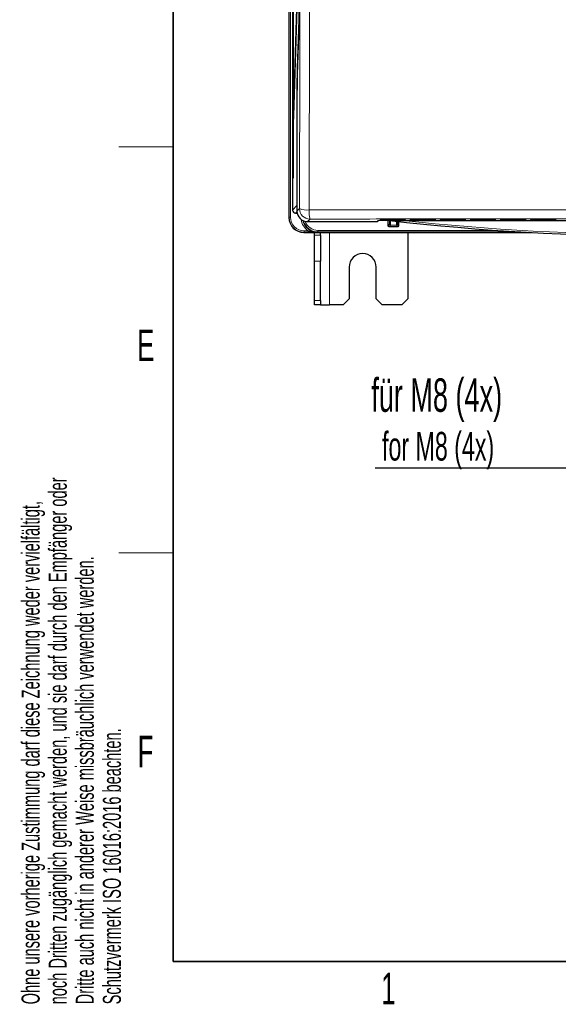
# Model space of a CAD drawing. Header units: millimetres. Extents: x 5 to 418, y 2 to 292.
# Tile 1 of 51: x 9 to 69, y 7 to 116. Entities that reach past the tile are written whole.
import ezdxf

# ---------------------------------------------------------------- set-up
doc = ezdxf.new("R2010")
doc.units = ezdxf.units.MM
doc.layers.add('SLD-0', color=7, linetype='Continuous')
doc.styles.add('SLDTEXTSTYLE0', font='TXT', dxfattribs={"width": 0.605})

# ---------------------------------------------------------------- blocks, each defined once
blk = doc.blocks.new('SW_NOTE_0')
at = {"layer": 'SLD-0', "color": 0}
blk.add_line((-25.08, 0), (0, 0), dxfattribs=at)
at = {"layer": 'SLD-0', "color": 0, "attachment_point": 1, "style": 'SLDTEXTSTYLE0'}
for s, insert, char_height in [('für M8 (4x)', (-25.52, 9.91), 3.7042), ('for M8 (4x)', (-24.33, 3.98), 3.175)]:
    blk.add_mtext(s, dxfattribs=dict(at, insert=insert, char_height=char_height))

msp = doc.modelspace()

# ---------------------------------------------------------------- linework, layer by layer
at = {"color": 7, "linetype": 'Continuous', "lineweight": 25}
for p, q in [((38.8288, 251.0853), (38.8288, 94.4184)), ((39.239, 250.7511), (39.239, 95.238)), ((39.3054, 244.3853), (39.3054, 98.752)), ((39.3133, 98.752), (39.3133, 244.3853)), ((39.8462, 122.2305), (39.333, 105.6936)), ((39.3369, 105.3183), (39.8501, 121.8552)), ((39.9195, 115.632), (39.7539, 110.2434)), ((39.9195, 115.632), (39.9195, 115.63)), ((39.7539, 110.2434), (39.7539, 110.2414)), ((39.7279, 107.7021), (39.7279, 95.1245)), ((39.333, 105.6936), (39.3369, 105.3183)), ((39.348, 105.6774), (39.333, 105.6936)), ((39.3133, 98.752), (39.3054, 98.752)), ((39.5596, 94.905), (39.5709, 94.9047)), ((39.5707, 94.9047), (39.6263, 94.9047)), ((39.6288, 94.8952), (39.7506, 94.8952)), ((40.8944, 93.958), (48.5966, 93.958)), ((48.6442, 93.978), (48.7186, 94.0539)), ((49.0685, 94.1478), (51.5891, 94.1478)), ((49.0716, 94.2071), (51.586, 94.2071)), ((49.8025, 94.0707), (49.8025, 93.5059)), ((49.9192, 94.0708), (50.0777, 94.0708)), ((51.0218, 93.5059), (51.0218, 93.9647)), ((51.4314, 94.0874), (109.2263, 94.0874)), ((51.7096, 94.2055), (51.7103, 94.2055)), ((51.7127, 94.1462), (51.7134, 94.1462)), ((52.4019, 94.1478), (54.9224, 94.1478)), ((52.405, 94.2071), (54.9193, 94.2071)), ((55.043, 94.2055), (55.0436, 94.2055)), ((55.0461, 94.1462), (55.0467, 94.1462)), ((55.7352, 94.1478), (58.2558, 94.1478)), ((55.7383, 94.2071), (58.2527, 94.2071)), ((58.3763, 94.2055), (58.377, 94.2055)), ((58.3794, 94.1462), (58.3801, 94.1462)), ((59.0685, 94.1478), (61.5891, 94.1478)), ((59.0716, 94.2071), (61.586, 94.2071)), ((61.7096, 94.2055), (61.7103, 94.2055)), ((61.7127, 94.1462), (61.7134, 94.1462)), ((62.4019, 94.1478), (64.9224, 94.1478)), ((62.405, 94.2071), (64.9193, 94.2071)), ((65.043, 94.2055), (65.0436, 94.2055)), ((65.0461, 94.1462), (65.0467, 94.1462)), ((65.7352, 94.1478), (68.2558, 94.1478)), ((65.7383, 94.2071), (68.2527, 94.2071)), ((68.3763, 94.2055), (68.377, 94.2055)), ((68.3794, 94.1462), (68.3801, 94.1462)), ((40.4952, 92.752), (65.6802, 92.752)), ((41.6621, 92.45), (41.6621, 92.752)), ((42.3288, 92.45), (42.3288, 92.752)), ((49.9025, 93.4059), (50.9218, 93.4059)), ((51.9955, 92.752), (51.9955, 85.4187)), ((41.6621, 89.5633), (41.6621, 92.45)), ((42.3288, 92.45), (42.3288, 89.5633)), ((41.6621, 85.1986), (41.6621, 89.5633)), ((42.3288, 85.1986), (42.3288, 89.5633)), ((45.4955, 88.9187), (45.4955, 85.4187)), ((48.4955, 85.4187), (48.4955, 88.9187)), ((41.6621, 84.752), (41.6621, 85.1986)), ((42.3288, 85.1986), (42.3288, 84.752)), ((44.8288, 84.752), (45.4955, 85.4187)), ((48.4955, 85.4187), (49.1621, 84.752)), ((51.3288, 84.752), (51.9955, 85.4187)), ((42.3288, 84.752), (41.6621, 84.752)), ((42.3288, 84.752), (43.3288, 84.752)), ((44.8288, 84.752), (43.3288, 84.752)), ((51.3288, 84.752), (49.1621, 84.752))]:
    msp.add_line(p, q, dxfattribs=at)
at = {"color": 7, "linetype": 'Continuous', "lineweight": 18}
for p, q in [((38.8492, 94.4388), (38.8492, 251.0853)), ((39.0159, 251.0853), (39.0159, 94.4388)), ((39.7478, 110.9387), (39.915, 116.3273)), ((39.9195, 115.63), (39.7539, 110.2414)), ((39.7174, 95.7507), (39.7174, 107.9942)), ((39.7174, 107.9942), (39.7281, 107.9942)), ((39.239, 95.238), (39.7174, 95.7507)), ((39.5709, 94.9047), (39.5723, 94.9048)), ((39.729, 95.0727), (39.5723, 94.9048)), ((39.5723, 94.9048), (39.6288, 94.9048)), ((39.6288, 94.9048), (39.6288, 94.8952)), ((39.7174, 95.7507), (39.7279, 95.7507)), ((39.7279, 95.1245), (40.0053, 95.4029)), ((38.8288, 94.4184), (38.8492, 94.4388)), ((39.0159, 94.4388), (38.8492, 94.4388)), ((41.1718, 94.2365), (40.8944, 93.958)), ((48.5966, 93.958), (48.686, 94.0492)), ((48.9329, 94.1005), (48.9353, 94.1455)), ((48.9465, 94.1464), (48.9353, 94.1455)), ((48.936, 94.1599), (48.9384, 94.2047)), ((48.9496, 94.2057), (48.9384, 94.2047)), ((49.0659, 94.0982), (49.0659, 94.1478)), ((51.5917, 94.0982), (49.0659, 94.0982)), ((49.069, 94.2071), (49.069, 94.1576)), ((51.5886, 94.1576), (49.069, 94.1576)), ((51.5886, 94.2071), (51.5886, 94.1576)), ((51.5917, 94.0982), (51.5917, 94.1478)), ((51.7193, 94.2047), (51.708, 94.2057)), ((51.7224, 94.1455), (51.7112, 94.1464)), ((51.7193, 94.2047), (51.7216, 94.1599)), ((51.7224, 94.1455), (51.7247, 94.1005)), ((52.2662, 94.1005), (52.2686, 94.1455)), ((52.2798, 94.1464), (52.2686, 94.1455)), ((52.2694, 94.1599), (52.2717, 94.2047)), ((52.2829, 94.2057), (52.2717, 94.2047)), ((52.3993, 94.0982), (52.3993, 94.1478)), ((54.925, 94.0982), (52.3993, 94.0982)), ((52.4024, 94.2071), (52.4024, 94.1576)), ((54.9219, 94.1576), (52.4024, 94.1576)), ((54.9219, 94.2071), (54.9219, 94.1576)), ((54.925, 94.0982), (54.925, 94.1478)), ((55.0526, 94.2047), (55.0414, 94.2057)), ((55.0557, 94.1455), (55.0445, 94.1464)), ((55.0526, 94.2047), (55.0549, 94.1599)), ((55.0557, 94.1455), (55.0581, 94.1005)), ((55.5996, 94.1005), (55.6019, 94.1455)), ((55.6131, 94.1464), (55.6019, 94.1455)), ((55.6027, 94.1599), (55.605, 94.2047)), ((55.6163, 94.2057), (55.605, 94.2047)), ((55.7326, 94.0982), (55.7326, 94.1478)), ((58.2584, 94.0982), (55.7326, 94.0982)), ((55.7357, 94.2071), (55.7357, 94.1576)), ((58.2553, 94.1576), (55.7357, 94.1576)), ((58.2553, 94.2071), (58.2553, 94.1576)), ((58.2584, 94.0982), (58.2584, 94.1478)), ((58.3859, 94.2047), (58.3747, 94.2057)), ((58.389, 94.1455), (58.3778, 94.1464)), ((58.3859, 94.2047), (58.3883, 94.1599)), ((58.389, 94.1455), (58.3914, 94.1005)), ((58.9329, 94.1005), (58.9353, 94.1455)), ((58.9465, 94.1464), (58.9353, 94.1455)), ((58.936, 94.1599), (58.9384, 94.2047)), ((58.9496, 94.2057), (58.9384, 94.2047)), ((59.0659, 94.0982), (59.0659, 94.1478)), ((61.5917, 94.0982), (59.0659, 94.0982)), ((59.069, 94.2071), (59.069, 94.1576)), ((61.5886, 94.1576), (59.069, 94.1576)), ((61.5886, 94.2071), (61.5886, 94.1576)), ((61.5917, 94.0982), (61.5917, 94.1478)), ((61.7193, 94.2047), (61.708, 94.2057)), ((61.7224, 94.1455), (61.7112, 94.1464)), ((61.7193, 94.2047), (61.7216, 94.1599)), ((61.7224, 94.1455), (61.7247, 94.1005)), ((62.2662, 94.1005), (62.2686, 94.1455)), ((62.2798, 94.1464), (62.2686, 94.1455)), ((62.2694, 94.1599), (62.2717, 94.2047)), ((62.2829, 94.2057), (62.2717, 94.2047)), ((62.3993, 94.0982), (62.3993, 94.1478)), ((64.925, 94.0982), (62.3993, 94.0982)), ((62.4024, 94.2071), (62.4024, 94.1576)), ((64.9219, 94.1576), (62.4024, 94.1576)), ((64.9219, 94.2071), (64.9219, 94.1576)), ((64.925, 94.0982), (64.925, 94.1478)), ((65.0526, 94.2047), (65.0414, 94.2057)), ((65.0557, 94.1455), (65.0445, 94.1464)), ((65.0526, 94.2047), (65.0549, 94.1599)), ((65.0557, 94.1455), (65.0581, 94.1005)), ((65.5996, 94.1005), (65.6019, 94.1455)), ((65.6131, 94.1464), (65.6019, 94.1455)), ((65.6027, 94.1599), (65.605, 94.2047)), ((65.6163, 94.2057), (65.605, 94.2047)), ((65.7326, 94.0982), (65.7326, 94.1478)), ((68.2584, 94.0982), (65.7326, 94.0982)), ((65.7357, 94.2071), (65.7357, 94.1576)), ((68.2553, 94.1576), (65.7357, 94.1576)), ((68.2553, 94.2071), (68.2553, 94.1576)), ((68.2584, 94.0982), (68.2584, 94.1478)), ((68.3859, 94.2047), (68.3747, 94.2057)), ((68.389, 94.1455), (68.3778, 94.1464)), ((68.3859, 94.2047), (68.3883, 94.1599)), ((68.389, 94.1455), (68.3914, 94.1005)), ((40.5156, 92.7724), (40.4952, 92.752)), ((40.5156, 92.9391), (40.9523, 92.9391)), ((40.5156, 92.9391), (40.5156, 92.7724)), ((40.9523, 92.7724), (40.5156, 92.7724)), ((40.9523, 92.9391), (40.9523, 92.7724)), ((42.0389, 92.819), (41.9981, 92.7781)), ((42.0389, 92.9856), (61.9188, 92.9856)), ((42.0389, 92.819), (42.0389, 92.9856)), ((64.5099, 92.819), (42.0389, 92.819)), ((43.3288, 84.752), (43.3288, 92.752)), ((49.8025, 93.5059), (49.9704, 93.6738)), ((50.0704, 93.5738), (49.9025, 93.4059)), ((50.7539, 93.5738), (50.0704, 93.5738)), ((50.9218, 93.4059), (50.7539, 93.5738)), ((50.8539, 93.6738), (51.0218, 93.5059)), ((41.6621, 92.45), (42.3288, 92.45)), ((42.3288, 89.5633), (41.6621, 89.5633)), ((41.6621, 85.1986), (42.3288, 85.1986))]:
    msp.add_line(p, q, dxfattribs=at)
at = {"color": 7, "linetype": 'Continuous', "lineweight": 18, "flags": 128}
msp.add_lwpolyline([(48.7082, 94.053), (48.699, 94.0505), (48.686, 94.0492)], dxfattribs=at)
at = {"color": 7, "linetype": 'Continuous', "lineweight": 25}
for centre, radius, start, end in [((136.6826, 107.9787), 96.9552, 178.662779, 180.163465), ((39.6288, 94.9618), 0.0667, 238.892168, 270.000349), ((48.5966, 94.0247), 0.0667, 270, 315.567384), ((80.3288, 359.016), 266.6667, 263.460485, 276.539515), ((49.9025, 93.5059), 0.1, 180, 270), ((50.9218, 93.5059), 0.1, 270.00511, 359.99489), ((46.9955, 88.9187), 1.5, 0, 180)]:
    msp.add_arc(centre, radius, start, end, dxfattribs=at)
at = {"color": 7, "linetype": 'Continuous', "lineweight": 18}
for centre, radius, start, end in [((39.8043, 110.9408), 0.0566, 182.213735, 237.395593), ((40.8369, 97.4014), 2.1646, 247.406803, 276.158659), ((41.1722, 95.4034), 1.1669, 180.02122, 269.978844), ((43.9826, 95.0329), 2.9214, 175.752431, 195.820881), ((48.5967, 94.0247), 0.0666, 269.979782, 315.565985), ((48.9329, 94.1672), 0.0667, 269.99639, 342.768828), ((48.936, 94.2266), 0.0667, 269.996394, 342.668847), ((80.3288, 359.016), 266.5, 263.774994, 276.225006), ((51.7216, 94.2266), 0.0667, 197.330194, 270.004566), ((51.7247, 94.1672), 0.0667, 197.230212, 270.004572), ((52.2662, 94.1672), 0.0667, 269.99639, 342.76883), ((52.2694, 94.2266), 0.0667, 269.996394, 342.668853), ((55.0549, 94.2266), 0.0667, 197.330189, 270.004566), ((55.0581, 94.1672), 0.0667, 197.230211, 270.004572), ((55.5996, 94.1672), 0.0667, 269.99639, 342.768827), ((55.6027, 94.2266), 0.0667, 269.996394, 342.668847), ((58.3883, 94.2266), 0.0667, 197.330193, 270.004566), ((58.3914, 94.1672), 0.0667, 197.230214, 270.004572), ((58.9329, 94.1672), 0.0667, 269.99639, 342.768826), ((58.936, 94.2266), 0.0667, 269.996394, 342.668848), ((61.7216, 94.2266), 0.0667, 197.33019, 270.004566), ((61.7247, 94.1672), 0.0667, 197.230217, 270.004572), ((62.2662, 94.1672), 0.0667, 269.99639, 342.768827), ((62.2694, 94.2266), 0.0667, 269.996394, 342.668843), ((65.0549, 94.2266), 0.0667, 197.330193, 270.004566), ((65.0581, 94.1672), 0.0667, 197.230218, 270.004572), ((65.5996, 94.1672), 0.0667, 269.99639, 342.768822), ((65.6027, 94.2266), 0.0667, 269.996394, 342.668847), ((68.3883, 94.2266), 0.0667, 197.330192, 270.004566), ((68.3914, 94.1672), 0.0667, 197.230212, 270.004572), ((49.9025, 93.5059), 0.1, 180.00511, 269.99489), ((50.0704, 93.6738), 0.1, 180.00511, 269.99489), ((50.7539, 93.6738), 0.1, 270.00511, 359.99489)]:
    msp.add_arc(centre, radius, start, end, dxfattribs=at)
for centre, major_axis, ratio, start_param, end_param in [((39.7783, 107.9942), (0, 3.4), 0.01791667, 0.52359878, 1.57079633), ((40.0507, 95.7508), (0.2275, 0.2438), 0.99979315, 2.32177906, 2.57340869), ((40.5161, 94.4393), (1.1788, 1.1788), 0.99975634, 2.35634678, 3.92683852), ((40.5161, 94.4393), (-1.061, -1.061), 0.99969546, 5.49793944, 7.06843118), ((41.9986, 94.4451), (-1.2968, -1.2968), 0.99969546, 5.63095784, 6.46141725), ((41.9986, 94.4451), (1.1789, 1.1789), 0.99963458, 2.57579258, 3.92683852), ((42.0394, 94.4858), (1.1788, 1.1788), 0.99975634, 2.61762503, 3.92683852), ((42.0394, 94.4858), (-1.061, -1.061), 0.99969546, 5.83451519, 7.06843118), ((49.0664, 94.1005), (0.1335, 0), 0.01782069, 3.14065754, 4.70871481), ((49.0688, 94.1455), (0.1335, 0), 0.01778765, 2.85541933, 3.14066102), ((49.0695, 94.1599), (0.1335, 0), 0.01782069, 3.14065754, 4.70871481), ((49.0719, 94.2047), (0.1335, 0), 0.01778765, 2.85541933, 3.14066102), ((49.9703, 94.9071), (0, 1.2333), 0.00872687, 3.1503193, 3.979702), ((50.0703, 94.9071), (0, 1.3333), 0.00807235, 3.1503193, 4.03428945), ((50.754, 94.9071), (0, 1.3333), 0.00807235, 2.32378952, 3.13286601), ((50.854, 94.9071), (0, 1.2333), 0.00872687, 2.416398, 3.13286601), ((51.5857, 94.2047), (0.1335, 0), 0.01778765, 0.00093164, 0.28333153), ((51.5889, 94.1455), (0.1335, 0), 0.01778765, 0.00093164, 0.28333153), ((52.3998, 94.1005), (0.1335, 0), 0.01782069, 3.14065754, 4.70871481), ((52.4021, 94.1455), (0.1335, 0), 0.01778765, 2.85541933, 3.14066102), ((52.4029, 94.1599), (0.1335, 0), 0.01782069, 3.14065754, 4.70871481), ((52.4052, 94.2047), (0.1335, 0), 0.01778765, 2.85541933, 3.14066102), ((54.9191, 94.2047), (0.1335, 0), 0.01778765, 0.00093164, 0.28333153), ((54.9222, 94.1455), (0.1335, 0), 0.01778765, 0.00093164, 0.28333153), ((55.7331, 94.1005), (0.1335, 0), 0.01782069, 3.14065754, 4.70871481), ((55.7354, 94.1455), (0.1335, 0), 0.01778765, 2.85541933, 3.14066102), ((55.7362, 94.1599), (0.1335, 0), 0.01782069, 3.14065754, 4.70871481), ((55.7386, 94.2047), (0.1335, 0), 0.01778765, 2.85541933, 3.14066102), ((58.2524, 94.2047), (0.1335, 0), 0.01778765, 0.00093164, 0.28333153), ((58.2555, 94.1455), (0.1335, 0), 0.01778765, 0.00093164, 0.28333153), ((59.0664, 94.1005), (0.1335, 0), 0.01782069, 3.14065754, 4.70871481), ((59.0688, 94.1455), (0.1335, 0), 0.01778765, 2.85541933, 3.14066102), ((59.0695, 94.1599), (0.1335, 0), 0.01782069, 3.14065754, 4.70871481), ((59.0719, 94.2047), (0.1335, 0), 0.01778765, 2.85541933, 3.14066102), ((61.5857, 94.2047), (0.1335, 0), 0.01778765, 0.00093164, 0.28333153), ((61.5889, 94.1455), (0.1335, 0), 0.01778765, 0.00093164, 0.28333153), ((62.3998, 94.1005), (0.1335, 0), 0.01782069, 3.14065754, 4.70871481), ((62.4021, 94.1455), (0.1335, 0), 0.01778765, 2.85541933, 3.14066102), ((62.4029, 94.1599), (0.1335, 0), 0.01782069, 3.14065754, 4.70871481), ((62.4052, 94.2047), (0.1335, 0), 0.01778765, 2.85541933, 3.14066102), ((64.9191, 94.2047), (0.1335, 0), 0.01778765, 0.00093164, 0.28333153), ((64.9222, 94.1455), (0.1335, 0), 0.01778765, 0.00093164, 0.28333153), ((65.7331, 94.1005), (0.1335, 0), 0.01782069, 3.14065754, 4.70871481), ((65.7354, 94.1455), (0.1335, 0), 0.01778765, 2.85541933, 3.14066102), ((65.7362, 94.1599), (0.1335, 0), 0.01782069, 3.14065754, 4.70871481), ((65.7386, 94.2047), (0.1335, 0), 0.01778765, 2.85541933, 3.14066102), ((68.2524, 94.2047), (0.1335, 0), 0.01778765, 0.00093164, 0.28333153), ((68.2555, 94.1455), (0.1335, 0), 0.01778765, 0.00093164, 0.28333153)]:
    msp.add_ellipse(centre, major_axis=major_axis, ratio=ratio, start_param=start_param, end_param=end_param, dxfattribs=at)
at = {"color": 7, "linetype": 'Continuous', "lineweight": 25}
for centre, major_axis, ratio, start_param, end_param in [((39.5724, 95.2381), (0.2275, 0.2438), 0.99979315, 2.32177906, 3.85429866), ((40.8947, 95.1249), (0.8237, 0.8266), 0.99972033, 2.35459963, 3.92508017), ((40.4957, 94.4189), (-1.1789, -1.1789), 0.99969546, 5.49793944, 7.06843118), ((49.9192, 94.0488), (1.2333, 0), 0.01780424, 1.57079633, 3.12413936), ((49.0688, 94.1455), (0.1335, 0), 0.01778765, 1.57260374, 2.85541933), ((49.0719, 94.2047), (0.1335, 0), 0.01778765, 1.57260374, 2.85541933), ((51.5857, 94.2047), (0.1335, 0), 0.01778765, 0.28333153, 1.56898891), ((51.5881, 94.1599), (0.1335, 0), 0.01782069, 4.71606315, 6.28412042), ((51.5889, 94.1455), (0.1335, 0), 0.01778765, 0.28333153, 1.56898891), ((51.5912, 94.1005), (0.1335, 0), 0.01782069, 4.71606315, 6.28412042), ((52.4021, 94.1455), (0.1335, 0), 0.01778765, 1.57260374, 2.85541933), ((52.4052, 94.2047), (0.1335, 0), 0.01778765, 1.57260374, 2.85541933), ((54.9191, 94.2047), (0.1335, 0), 0.01778765, 0.28333153, 1.56898891), ((54.9214, 94.1599), (0.1335, 0), 0.01782069, 4.71606315, 6.28412042), ((54.9222, 94.1455), (0.1335, 0), 0.01778765, 0.28333153, 1.56898891), ((54.9245, 94.1005), (0.1335, 0), 0.01782069, 4.71606315, 6.28412042), ((55.7354, 94.1455), (0.1335, 0), 0.01778765, 1.57260374, 2.85541933), ((55.7386, 94.2047), (0.1335, 0), 0.01778765, 1.57260374, 2.85541933), ((58.2524, 94.2047), (0.1335, 0), 0.01778765, 0.28333153, 1.56898891), ((58.2548, 94.1599), (0.1335, 0), 0.01782069, 4.71606315, 6.28412042), ((58.2555, 94.1455), (0.1335, 0), 0.01778765, 0.28333153, 1.56898891), ((58.2579, 94.1005), (0.1335, 0), 0.01782069, 4.71606315, 6.28412042), ((59.0688, 94.1455), (0.1335, 0), 0.01778765, 1.57260374, 2.85541933), ((59.0719, 94.2047), (0.1335, 0), 0.01778765, 1.57260374, 2.85541933), ((61.5857, 94.2047), (0.1335, 0), 0.01778765, 0.28333153, 1.56898891), ((61.5881, 94.1599), (0.1335, 0), 0.01782069, 4.71606315, 6.28412042), ((61.5889, 94.1455), (0.1335, 0), 0.01778765, 0.28333153, 1.56898891), ((61.5912, 94.1005), (0.1335, 0), 0.01782069, 4.71606315, 6.28412042), ((62.4021, 94.1455), (0.1335, 0), 0.01778765, 1.57260374, 2.85541933), ((62.4052, 94.2047), (0.1335, 0), 0.01778765, 1.57260374, 2.85541933), ((64.9191, 94.2047), (0.1335, 0), 0.01778765, 0.28333153, 1.56898891), ((64.9214, 94.1599), (0.1335, 0), 0.01782069, 4.71606315, 6.28412042), ((64.9222, 94.1455), (0.1335, 0), 0.01778765, 0.28333153, 1.56898891), ((64.9245, 94.1005), (0.1335, 0), 0.01782069, 4.71606315, 6.28412042), ((65.7354, 94.1455), (0.1335, 0), 0.01778765, 1.57260374, 2.85541933), ((65.7386, 94.2047), (0.1335, 0), 0.01778765, 1.57260374, 2.85541933), ((68.2524, 94.2047), (0.1335, 0), 0.01778765, 0.28333153, 1.56898891), ((68.2548, 94.1599), (0.1335, 0), 0.01782069, 4.71606315, 6.28412042), ((68.2555, 94.1455), (0.1335, 0), 0.01778765, 0.28333153, 1.56898891), ((68.2579, 94.1005), (0.1335, 0), 0.01782069, 4.71606315, 6.28412042)]:
    msp.add_ellipse(centre, major_axis=major_axis, ratio=ratio, start_param=start_param, end_param=end_param, dxfattribs=at)
at = {"color": 7, "linetype": 'Continuous', "lineweight": 18}
for points, knots in [([(40.0053, 95.4029), (40.0189, 101.4046), (40.0428, 111.9288), (40.0711, 127.015), (40.0932, 140.6344), (40.1118, 154.2698), (40.1267, 167.8864), (40.1383, 181.4824), (40.143, 190.5317), (40.1454, 195.0563)], [0, 0, 0, 0, 0.18148944, 0.31824855, 0.45500766, 0.59172526, 0.72844286, 0.8642214, 1, 1, 1, 1]), ([(41.2088, 194.9285), (41.2065, 190.4146), (41.2017, 181.3869), (41.1902, 167.8068), (41.1753, 154.1896), (41.1568, 140.5371), (41.1347, 126.9008), (41.1066, 111.7957), (41.0828, 101.2585), (41.0692, 95.2493)], [0, 0, 0, 0, 0.13542014, 0.27084027, 0.40769242, 0.54454456, 0.68143826, 0.81833195, 1, 1, 1, 1]), ([(41.0692, 95.2493), (44.9955, 95.2547), (51.202, 95.2632), (59.7082, 95.2694), (66.5681, 95.2721), (73.43, 95.2723), (80.2907, 95.2701), (87.1474, 95.2655), (91.7139, 95.2607), (93.9955, 95.258), (93.9955, 95.258)], [0, 0, 0, 0, 0.22298728, 0.35248851, 0.48198976, 0.61149101, 0.74099224, 0.87049597, 0.99999962, 1, 1, 1, 1]), ([(93.9145, 94.2453), (91.6399, 94.2479), (87.0907, 94.2531), (80.2573, 94.2578), (73.4205, 94.2601), (66.5822, 94.2598), (59.7461, 94.257), (51.2694, 94.2507), (45.0845, 94.242), (41.1718, 94.2365)], [0, 0, 0, 0, 0.12950266, 0.25900539, 0.38850769, 0.51801, 0.64751228, 0.77701453, 1, 1, 1, 1]), ([(40.9523, 92.9391), (41.0891, 92.9032), (41.3585, 92.8326), (41.7003, 92.7865), (41.911, 92.7782), (41.9889, 92.7781), (41.9965, 92.7781), (41.9981, 92.7781)], [0, 0, 0, 0, 0.39487708, 0.77773287, 0.97829235, 0.99559397, 1, 1, 1, 1]), ([(41.9981, 92.7781), (41.9967, 92.7781), (41.9264, 92.7776), (41.7316, 92.776), (41.3938, 92.7734), (41.1045, 92.7728), (40.9523, 92.7724)], [0, 0, 0, 0, 0.00405609, 0.21151873, 0.58511819, 1, 1, 1, 1])]:
    msp.add_open_spline(points, degree=3, knots=knots, dxfattribs=at)
at = {"color": 7, "linetype": 'Continuous', "lineweight": 25}
for points, knots in [([(39.9526, 118.8642), (39.9519, 118.4441), (39.9504, 117.6038), (39.9406, 116.6581), (39.9299, 116.0131), (39.923, 115.7592), (39.9195, 115.63)], [0, 0, 0, 0, 0.321785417, 0.643570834, 0.818677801, 1, 1, 1, 1]), ([(48.9453, 94.1464), (48.9449, 94.1463), (48.9437, 94.1462), (48.9435, 94.1462), (48.9445, 94.1462), (48.945, 94.1463)], [0, 0, 0, 0, 0.19896224, 0.577352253, 1, 1, 1, 1]), ([(48.9484, 94.2056), (48.948, 94.2056), (48.9468, 94.2054), (48.9466, 94.2054), (48.9476, 94.2055), (48.9481, 94.2055)], [0, 0, 0, 0, 0.19896224, 0.57735225, 1, 1, 1, 1]), ([(49.9586, 94.0844), (49.9585, 94.0845), (49.9583, 94.0846), (49.962, 94.0847), (49.9741, 94.0849), (50.0309, 94.0855), (50.2753, 94.0865), (50.7551, 94.0872), (51.1881, 94.0873), (51.4314, 94.0874)], [0, 0, 0, 0, 0.00481714, 0.00960983, 0.01774564, 0.04065303, 0.13608459, 0.51473546, 1, 1, 1, 1]), ([(52.2787, 94.1464), (52.2783, 94.1463), (52.277, 94.1462), (52.2768, 94.1462), (52.2778, 94.1462), (52.2783, 94.1463)], [0, 0, 0, 0, 0.19896224, 0.57735225, 1, 1, 1, 1]), ([(52.2818, 94.2056), (52.2814, 94.2056), (52.2801, 94.2054), (52.2799, 94.2054), (52.2809, 94.2055), (52.2815, 94.2055)], [0, 0, 0, 0, 0.19896224, 0.57735225, 1, 1, 1, 1]), ([(55.612, 94.1464), (55.6116, 94.1463), (55.6104, 94.1462), (55.6102, 94.1462), (55.6112, 94.1462), (55.6117, 94.1463)], [0, 0, 0, 0, 0.19896224, 0.57735225, 1, 1, 1, 1]), ([(55.6151, 94.2056), (55.6147, 94.2056), (55.6135, 94.2054), (55.6133, 94.2054), (55.6143, 94.2055), (55.6148, 94.2055)], [0, 0, 0, 0, 0.19896224, 0.57735225, 1, 1, 1, 1]), ([(58.9453, 94.1464), (58.9449, 94.1463), (58.9437, 94.1462), (58.9435, 94.1462), (58.9445, 94.1462), (58.945, 94.1463)], [0, 0, 0, 0, 0.19896224, 0.577352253, 1, 1, 1, 1]), ([(58.9484, 94.2056), (58.948, 94.2056), (58.9468, 94.2054), (58.9466, 94.2054), (58.9476, 94.2055), (58.9481, 94.2055)], [0, 0, 0, 0, 0.19896224, 0.577352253, 1, 1, 1, 1]), ([(62.2787, 94.1464), (62.2783, 94.1463), (62.277, 94.1462), (62.2768, 94.1462), (62.2778, 94.1462), (62.2783, 94.1463)], [0, 0, 0, 0, 0.19896224, 0.57735225, 1, 1, 1, 1]), ([(62.2818, 94.2056), (62.2814, 94.2056), (62.2801, 94.2054), (62.2799, 94.2054), (62.2809, 94.2055), (62.2815, 94.2055)], [0, 0, 0, 0, 0.19896224, 0.57735225, 1, 1, 1, 1]), ([(65.612, 94.1464), (65.6116, 94.1463), (65.6104, 94.1462), (65.6102, 94.1462), (65.6112, 94.1462), (65.6117, 94.1463)], [0, 0, 0, 0, 0.19896224, 0.57735225, 1, 1, 1, 1]), ([(65.6151, 94.2056), (65.6147, 94.2056), (65.6135, 94.2054), (65.6133, 94.2054), (65.6143, 94.2055), (65.6148, 94.2055)], [0, 0, 0, 0, 0.19896224, 0.577352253, 1, 1, 1, 1])]:
    msp.add_open_spline(points, degree=3, knots=knots, dxfattribs=at)
at = {"layer": 'SLD-0', "lineweight": 35}
for p, q in [((26, 282.5), (26, 12)), ((26, 12), (408, 12))]:
    msp.add_line(p, q, dxfattribs=at)
at = {"layer": 'SLD-0', "lineweight": 18}
for p, q in [((20, 102.25), (26, 102.25)), ((20, 57.25), (26, 57.25))]:
    msp.add_line(p, q, dxfattribs=at)

# ---------------------------------------------------------------- block references
at = {"layer": 'SLD-0', "color": 7}
msp.add_blockref('SW_NOTE_0', (73.4755, 66.6794), dxfattribs=at)

# ---------------------------------------------------------------- texts
at = {"layer": 'SLD-0', "char_height": 2, "attachment_point": 1, "rotation": 90, "style": 'SLDTEXTSTYLE0'}
for s, insert in [('noch Dritten zugänglich gemacht werden, und sie darf durch den Empfänger oder', (12.2299, 7.2381)), ('Ohne unsere vorherige Zustimmung darf diese Zeichnung weder vervielfältigt,', (9.2299, 7.2381)), ('Dritte auch nicht in anderer Weise missbräuchlich verwendet werden.', (15.2299, 7.2381)), ('Schutzvermerk ISO 16016:2016 beachten.', (18.2299, 7.2381))]:
    msp.add_mtext(s, dxfattribs=dict(at, insert=insert))
at = {"layer": 'SLD-0', "char_height": 3.5, "attachment_point": 2, "style": 'SLDTEXTSTYLE0'}
for s, insert in [('E', (22.9816, 82.0011)), ('F', (22.9536, 37.0011)), ('1', (49.8527, 10.743))]:
    msp.add_mtext(s, dxfattribs=dict(at, insert=insert))

doc.saveas('drawing.dxf')
